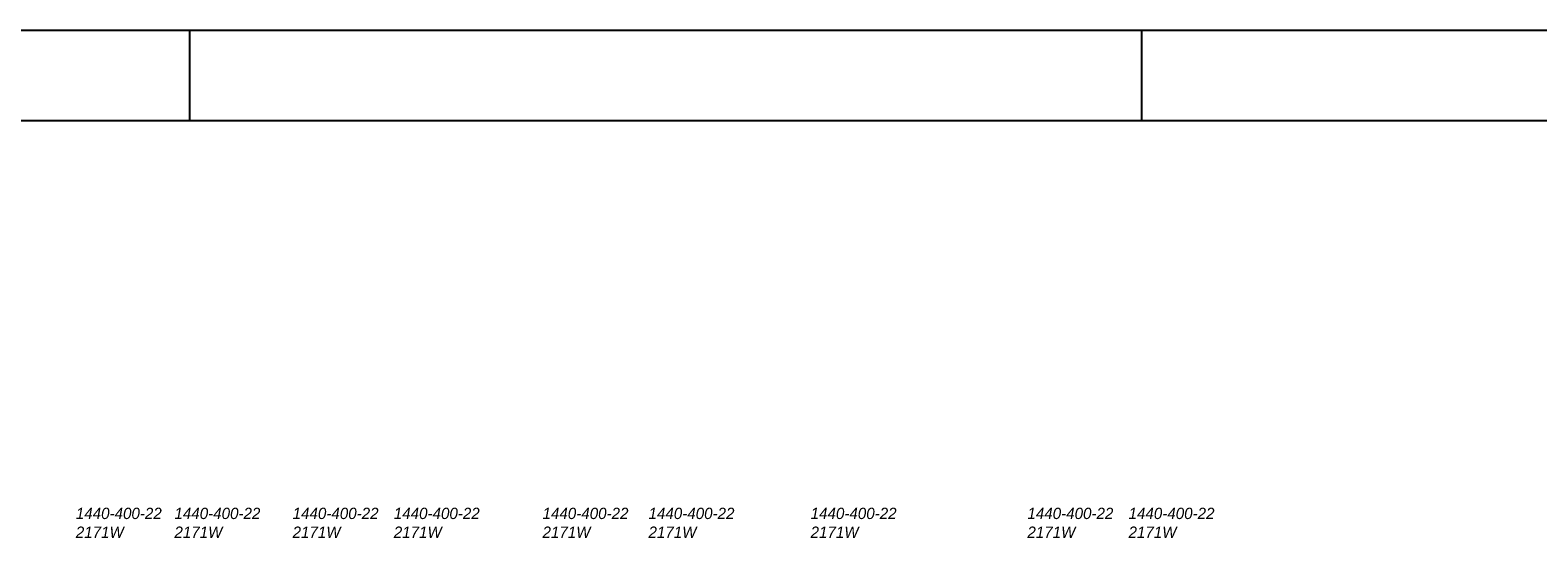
# Model space of a CAD drawing. Header units: millimetres. Extents: x -13501 to 278776, y 0 to 252300.
# Tile 114 of 132: x 200683 to 233942, y 157996 to 169200. Entities that reach past the tile are written whole.
import ezdxf
from ezdxf.enums import TextEntityAlignment as Align

# ---------------------------------------------------------------- set-up
doc = ezdxf.new("R2010")
doc.units = ezdxf.units.MM
doc.header["$LTSCALE"] = 100
doc.layers.get('0').update_dxf_attribs({"linetype": 'CONTINUOUS'})
for name, color, linetype in [('SCHERMER_KADER', 7, 'CONTINUOUS'), ('SCHERMER_ONDERHOEK', 7, 'CONTINUOUS'), ('WT-tekst', 7, 'CONTINUOUS')]:
    doc.layers.add(name, color=color, linetype=linetype)
doc.styles.add('B-01', font='GOTHICI.TTF')
doc.styles.add('cg omega', font='GOTHICI.TTF', dxfattribs={"width": 1.32})
doc.styles.add('CG OMEGA BOLD', font='GOTHICBI.TTF', dxfattribs={"width": 1.32})

# ---------------------------------------------------------------- blocks, each defined once
blk = doc.blocks.new('1350x840')
at = {"layer": 'SCHERMER_KADER', "color": 9}
for p, q in [((-620, 831), (-620, 821)), ((-410, 831), (-410, 821)), ((-620, 0), (-620, -10)), ((-410, 0), (-410, -10))]:
    blk.add_line(p, q, dxfattribs=at)
at = {"layer": 'SCHERMER_KADER', "color": 8, "linetype": 'Continuous'}
for p, q in [((0, 821), (-1316, 821)), ((-1316, 0), (0, 0))]:
    blk.add_line(p, q, dxfattribs=at)
at = {"layer": 'SCHERMER_ONDERHOEK', "style": 'B-01'}
for tag, p in [('WIJZA', (-161.01, 168.4)), ('WIJZG', (-75.51, 168.4)), ('OMSCHRIJVINGA', (-161.01, 162)), ('OMSCHRIJVINGG', (-75.51, 162)), ('WIJZB', (-161.01, 155.6)), ('WIJZH', (-75.51, 155.6)), ('OMSCHRIJVINGB', (-161.01, 149.2)), ('OMSCHRIJVINGH', (-75.51, 149.2)), ('WIJZC', (-161.01, 142.8)), ('WIJZI', (-75.51, 142.8)), ('OMSCHRIJVINGC', (-161.01, 136.4)), ('OMSCHRIJVINGI', (-75.51, 136.4)), ('WIJZD', (-161.01, 130)), ('WIJZJ', (-75.51, 130)), ('OMSCHRIJVINGD', (-161.01, 123.6)), ('OMSCHRIJVINGJ', (-75.51, 123.6)), ('WIJZE', (-161.01, 117.2)), ('WIJZK', (-75.51, 117.2)), ('OMSCHRIJVINGE', (-161.01, 110.8)), ('OMSCHRIJVINGK', (-75.51, 110.8)), ('WIJZF', (-161.01, 104.4)), ('WIJZL', (-75.51, 104.4)), ('OMSCHRIJVINGF', (-161.01, 98)), ('OMSCHRIJVINGL', (-75.51, 98))]:
    blk.add_attdef(tag, text='', height=1.8, dxfattribs=at).set_placement(p, align=Align.MIDDLE_LEFT)
at = {"layer": 'SCHERMER_ONDERHOEK', "style": 'cg omega', "oblique": 15, "width": 1.32}
blk.add_attdef('STATUS', (-179.5, 76.8), '', height=3.5, dxfattribs=at)
at = {"layer": 'SCHERMER_ONDERHOEK', "width": 1.32}
for tag, height, style, p in [('BENAMING', 2.34, 'CG OMEGA BOLD', (-161.26, 58)), ('BENAMING2', 2.34, 'CG OMEGA BOLD', (-161.26, 51.6)), ('BETREFT', 2.34, 'CG OMEGA BOLD', (-161.26, 45.2)), ('SCHAAL', 1.8, 'cg omega', (-161.26, 38.8)), ('DATUM', 1.8, 'cg omega', (-161.26, 26)), ('NR', 1.8, 'cg omega', (-125.23, 19.6)), ('A?', 1.8, 'cg omega', (-72.69, 19.6)), ('DD', 1.8, 'cg omega', (-125.23, 13.2)), ('TEKNR.', 2.34, 'CG OMEGA BOLD', (-72.69, 13.2))]:
    blk.add_attdef(tag, text='', height=height, dxfattribs=dict(at, style=style)).set_placement(p, align=Align.MIDDLE_LEFT)

msp = doc.modelspace()

# ---------------------------------------------------------------- block references
at = {"xscale": 100, "yscale": 100, "zscale": 100}
for p in [(266200, 169200), (266200, 85100)]:
    msp.add_blockref('1350x840', p, dxfattribs=at)

# ---------------------------------------------------------------- texts
at = {"layer": 'WT-tekst', "style": 'B-01'}
for s, p in [('1440-400-22', (201691, 158411)), ('1440-400-22', (203866, 158411)), ('1440-400-22', (206473, 158411)), ('1440-400-22', (208705, 158411)), ('1440-400-22', (211986, 158411)), ('1440-400-22', (214324, 158411)), ('1440-400-22', (217900, 158411)), ('1440-400-22', (222682, 158411)), ('1440-400-22', (224913, 158411)), ('2171W', (201691, 157996)), ('2171W', (203866, 157996)), ('2171W', (206473, 157996)), ('2171W', (208705, 157996)), ('2171W', (211986, 157996)), ('2171W', (214324, 157996)), ('2171W', (217900, 157996)), ('2171W', (222682, 157996)), ('2171W', (224913, 157996))]:
    msp.add_text(s, height=250, dxfattribs=at).set_placement(p)

doc.saveas('drawing.dxf')
